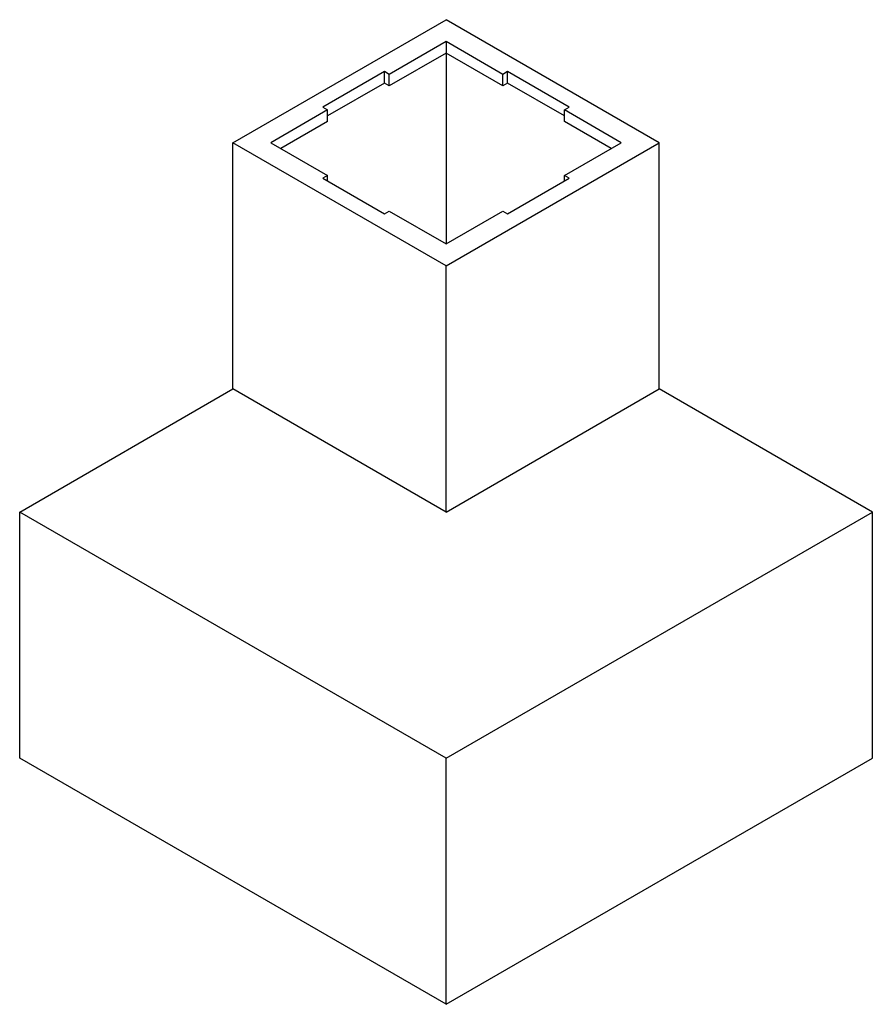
# Paper-space layout '_Isometric' of a CAD drawing. Header units: millimetres. Extents: x -687 to 586, y -517 to 952.
import ezdxf

# ---------------------------------------------------------------- set-up
doc = ezdxf.new("R2010")
doc.units = ezdxf.units.MM

psp = doc.layouts.new('_Isometric')

# ---------------------------------------------------------------- linework, layer by layer
at = {"color": 7, "linetype": 'Continuous', "lineweight": 25}
for p, q in [((-368.6, 768.5), (-50.4, 952.2)), ((267.8, 768.5), (-50.4, 952.2)), ((-50.4, 919.6), (-135.3, 870.6)), ((34.4, 870.6), (-50.4, 919.6)), ((-50.4, 919.6), (-50.4, 617.5)), ((-50.4, 902.4), (-135.3, 853.4)), ((34.4, 853.4), (-50.4, 902.4)), ((-142.4, 874.7), (-234.3, 821.6)), ((-135.3, 870.6), (-142.4, 874.7)), ((-142.4, 857.5), (-142.4, 874.7)), ((-135.3, 853.4), (-135.3, 870.6)), ((41.5, 874.7), (34.4, 870.6)), ((34.4, 853.4), (34.4, 870.6)), ((133.4, 821.6), (41.5, 874.7)), ((41.5, 857.5), (41.5, 874.7)), ((-142.4, 857.5), (-227.2, 808.5)), ((-135.3, 853.4), (-142.4, 857.5)), ((41.5, 857.5), (34.4, 853.4)), ((126.3, 808.5), (41.5, 857.5)), ((-227.2, 817.5), (-312.1, 768.5)), ((-234.3, 821.6), (-227.2, 817.5)), ((-227.2, 800.4), (-227.2, 817.5)), ((126.3, 817.5), (133.4, 821.6)), ((211.2, 768.5), (126.3, 817.5)), ((126.3, 800.4), (126.3, 817.5)), ((-227.2, 800.4), (-297.2, 760)), ((196.3, 760), (126.3, 800.4)), ((-50.4, 584.8), (-368.6, 768.5)), ((-368.6, 401.1), (-368.6, 768.5)), ((-312.1, 768.5), (-227.2, 719.6)), ((-50.4, 584.8), (267.8, 768.5)), ((126.3, 719.6), (211.2, 768.5)), ((267.8, 401.1), (267.8, 768.5)), ((-227.2, 719.6), (-234.3, 715.5)), ((-234.3, 715.5), (-142.4, 662.4)), ((-227.2, 711.4), (-227.2, 719.6)), ((41.5, 662.4), (133.4, 715.5)), ((133.4, 715.5), (126.3, 719.6)), ((126.3, 711.4), (126.3, 719.6)), ((-142.4, 662.4), (-135.3, 666.5)), ((-135.3, 666.5), (-50.4, 617.5)), ((-50.4, 617.5), (34.4, 666.5)), ((34.4, 666.5), (41.5, 662.4)), ((-50.4, 217.4), (-50.4, 584.8)), ((-686.8, 217.4), (-368.6, 401.1)), ((-50.4, 217.4), (-368.6, 401.1)), ((-50.4, 217.4), (267.8, 401.1)), ((586, 217.4), (267.8, 401.1)), ((-50.4, -150), (-686.8, 217.4)), ((-686.8, -150), (-686.8, 217.4)), ((-50.4, -150), (586, 217.4)), ((586, -150), (586, 217.4)), ((-50.4, -517.4), (-686.8, -150)), ((-50.4, -517.4), (586, -150)), ((-50.4, -517.4), (-50.4, -150))]:
    psp.add_line(p, q, dxfattribs=at)

doc.saveas('drawing.dxf')
